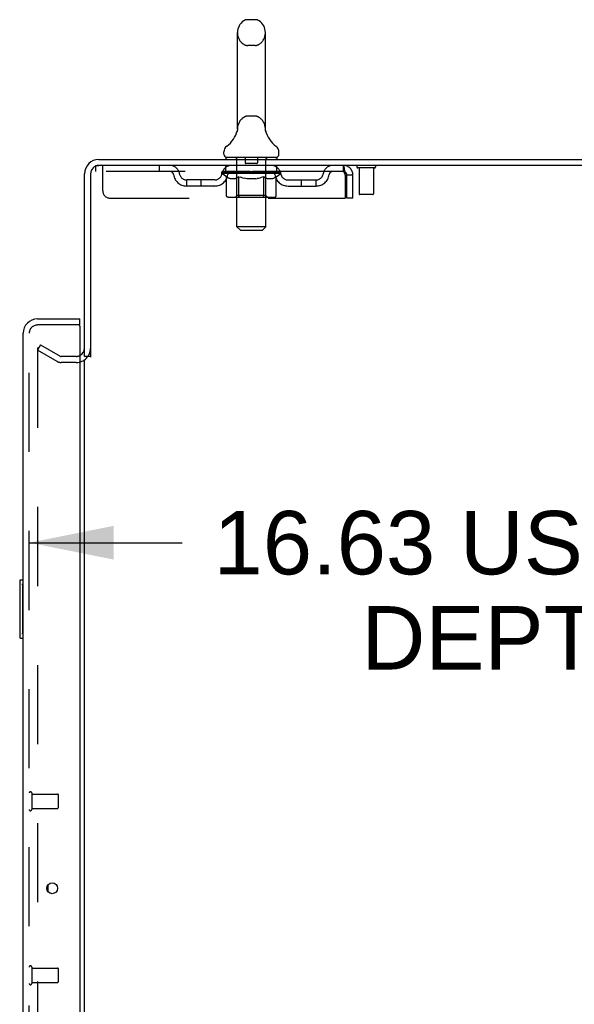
# Model space of a CAD drawing. Header units: inches. Extents: x 0 to 248, y 0 to 160.
# Tile 70 of 73: x 137 to 147, y 101 to 118. Entities that reach past the tile are written whole.
import ezdxf

# ---------------------------------------------------------------- set-up
doc = ezdxf.new("R2010")
doc.units = ezdxf.units.IN
doc.header["$LTSCALE"] = 13.627625
doc.header["$MEASUREMENT"] = 0
doc.linetypes.add('HIDDEN', pattern=[0.2, 0.1, -0.1])
doc.layers.get('0').update_dxf_attribs({"linetype": 'CONTINUOUS'})
for name, color, linetype in [('DEFAULT_2', 8, 'HIDDEN'), ('DIMENSIONS', 7, 'CONTINUOUS'), ('LEFTHAND_DOOR_ASSEMBLY', 7, 'CONTINUOUS'), ('RIGHTHAND_DOOR_ASSEMBLY', 7, 'CONTINUOUS')]:
    doc.layers.add(name, color=color, linetype=linetype)
doc.styles.get("Standard").update_dxf_attribs({"font": 'arial.ttf'})
doc.dimstyles.new('DIMSTYLE_1', dxfattribs={"dimtxt": 1.093125, "dimasz": 1.4575, "dimexe": 0.09, "dimexo": 0.07, "dimgap": 0.0375, "dimtad": 0, "dimtih": 1, "dimtoh": 1, "dimzin": 4, "dimdsep": 46, "dimtxsty": 'Standard', "dimblk": '_FILLED', "dimblk1": '_FILLED', "dimblk2": '_FILLED', "dimcen": 0.09, "dimadec": 3, "dimazin": 1, "dimtfac": 1, "dimtdec": 3, "dimtofl": 0, "dimtmove": 0, "dimatfit": 3, "dimldrblk": '_FILLED', "dimfxl": 0, "dimtolj": 1, "dimtzin": 4, "dimarcsym": 0})

# ---------------------------------------------------------------- blocks, each defined once
blk = doc.blocks.new('_FILLED')
at = {"color": 0, "linetype": 'ByBlock'}
blk.add_solid([(0, 0), (-1, 0.2), (-1, -0.2)], dxfattribs=at)
blk = doc.blocks.new('*D2')
at = {"layer": 'DIMENSIONS', "color": 2, "linetype": 'Continuous'}
for p, q in [((137.602, 109.232), (140.239, 109.232)), ((154.227, 109.232), (151.589, 109.232))]:
    blk.add_line(p, q, dxfattribs=at)
at = {"layer": 'DIMENSIONS', "color": 2, "linetype": 'Continuous', "xscale": 1.4575, "yscale": 1.4575, "zscale": 1.4575, "rotation": 180}
blk.add_blockref('_FILLED', (137.602, 109.232), dxfattribs=at)
at = {"layer": 'DIMENSIONS', "color": 2, "linetype": 'Continuous', "xscale": 1.4575, "yscale": 1.4575, "zscale": 1.4575}
blk.add_blockref('_FILLED', (154.227, 109.232), dxfattribs=at)
at = {"layer": 'DIMENSIONS', "color": 2, "linetype": 'Continuous', "insert": (145.914, 109.779), "char_height": 1.09312, "width": 10.25668, "attachment_point": 2, "line_spacing_factor": 0.9}
blk.add_mtext('16.63 USABLE\\PDEPTH', dxfattribs=at)

msp = doc.modelspace()

# ---------------------------------------------------------------- linework, layer by layer
at = {"color": 7, "linetype": 'Continuous'}
for p, q in [((141.494, 118.247), (141.367, 118.247)), ((141.189, 116.361), (141.189, 118.024)), ((141.672, 116.361), (141.672, 118.024)), ((141.184, 116.317), (141.183, 116.316)), ((141.188, 116.334), (141.187, 116.333)), ((141.187, 116.334), (141.187, 116.333)), ((141.187, 116.333), (141.187, 116.332)), ((141.187, 116.332), (141.187, 116.332)), ((141.187, 116.332), (141.187, 116.33)), ((141.187, 116.332), (141.187, 116.33)), ((141.189, 116.342), (141.188, 116.341)), ((141.189, 116.341), (141.188, 116.34)), ((141.188, 116.341), (141.188, 116.34)), ((141.188, 116.34), (141.188, 116.339)), ((141.188, 116.339), (141.188, 116.339)), ((141.188, 116.339), (141.188, 116.338)), ((141.188, 116.338), (141.188, 116.337)), ((141.188, 116.338), (141.188, 116.337)), ((141.188, 116.337), (141.188, 116.336)), ((141.188, 116.337), (141.188, 116.336)), ((141.188, 116.336), (141.188, 116.335)), ((141.188, 116.335), (141.188, 116.334)), ((141.188, 116.335), (141.188, 116.334)), ((141.189, 116.357), (141.189, 116.361)), ((141.189, 116.357), (141.189, 116.355)), ((141.189, 116.356), (141.189, 116.355)), ((141.189, 116.355), (141.189, 116.355)), ((141.189, 116.355), (141.189, 116.354)), ((141.189, 116.354), (141.189, 116.353)), ((141.189, 116.353), (141.189, 116.352)), ((141.189, 116.352), (141.189, 116.351)), ((141.189, 116.351), (141.189, 116.35)), ((141.189, 116.35), (141.189, 116.349)), ((141.189, 116.35), (141.189, 116.349)), ((141.189, 116.349), (141.189, 116.348)), ((141.189, 116.348), (141.189, 116.347)), ((141.189, 116.348), (141.189, 116.347)), ((141.189, 116.347), (141.189, 116.346)), ((141.189, 116.346), (141.189, 116.345)), ((141.189, 116.346), (141.189, 116.345)), ((141.189, 116.345), (141.189, 116.344)), ((141.189, 116.344), (141.189, 116.343)), ((141.189, 116.344), (141.189, 116.343)), ((141.189, 116.343), (141.189, 116.342)), ((141.189, 116.342), (141.189, 116.341)), ((141.672, 116.361), (141.672, 116.357)), ((141.672, 116.356), (141.672, 116.357)), ((141.672, 116.356), (141.672, 116.357)), ((141.672, 116.351), (141.672, 116.352)), ((141.672, 116.349), (141.672, 116.35)), ((141.672, 116.348), (141.672, 116.349)), ((141.672, 116.349), (141.672, 116.349)), ((141.672, 116.347), (141.672, 116.348)), ((141.672, 116.346), (141.672, 116.347)), ((141.672, 116.347), (141.672, 116.347)), ((141.672, 116.345), (141.672, 116.346)), ((141.672, 116.346), (141.672, 116.346)), ((141.672, 116.344), (141.672, 116.345)), ((141.672, 116.343), (141.672, 116.344)), ((141.672, 116.344), (141.672, 116.344)), ((141.673, 116.343), (141.672, 116.343)), ((141.673, 116.342), (141.673, 116.343)), ((141.673, 116.341), (141.673, 116.342)), ((141.673, 116.341), (141.673, 116.342)), ((141.673, 116.34), (141.673, 116.341)), ((141.673, 116.34), (141.673, 116.341)), ((141.673, 116.339), (141.673, 116.34)), ((141.673, 116.338), (141.673, 116.339)), ((141.673, 116.337), (141.673, 116.338)), ((141.673, 116.337), (141.673, 116.338)), ((141.673, 116.336), (141.673, 116.337)), ((141.673, 116.335), (141.673, 116.336)), ((141.674, 116.334), (141.673, 116.335)), ((141.674, 116.334), (141.674, 116.335)), ((141.674, 116.333), (141.674, 116.334)), ((141.674, 116.332), (141.674, 116.333)), ((141.674, 116.331), (141.674, 116.332)), ((141.674, 116.33), (141.674, 116.331)), ((141.674, 116.33), (141.674, 116.331)), ((141.678, 116.316), (141.678, 116.317)), ((140.956, 115.929), (140.956, 115.967)), ((141.906, 115.929), (141.906, 115.967)), ((140.993, 115.869), (140.993, 115.839)), ((141.868, 115.869), (140.993, 115.869)), ((141.868, 115.869), (141.868, 115.839)), ((138.66, 112.443), (138.556, 112.443))]:
    msp.add_line(p, q, dxfattribs=at)
at = {"color": 3, "linetype": 'Continuous'}
for p, q in [((138.802, 115.839), (156.504, 115.839)), ((138.556, 112.443), (138.556, 115.592)), ((138.66, 115.592), (138.66, 112.431)), ((156.466, 115.735), (138.802, 115.735)), ((138.556, 51.287), (138.556, 112.391))]:
    msp.add_line(p, q, dxfattribs=at)
at = {"color": 7, "linetype": 'Continuous'}
for points in [[(141.189, 116.354), (141.189, 116.353), (141.189, 116.352)], [(141.672, 116.35), (141.672, 116.35), (141.672, 116.351), (141.672, 116.352), (141.672, 116.352), (141.672, 116.353), (141.672, 116.354), (141.672, 116.354), (141.672, 116.355), (141.672, 116.356)], [(141.672, 116.352), (141.672, 116.353), (141.672, 116.354), (141.672, 116.354), (141.672, 116.355), (141.672, 116.356)]]:
    msp.add_lwpolyline(points, dxfattribs=at)
for centre, radius, start, end in [((141.431, 118.024), 0.241, 123.1848, 180), ((141.367, 118.122), 0.125, 90, 123.1848), ((141.494, 118.122), 0.125, 56.8152, 90), ((141.431, 118.024), 0.241, 0, 56.8152), ((140.707, 116.467), 0.5, 306.7414, 344.6791), ((142.154, 116.467), 0.5, 195.3209, 233.2586), ((141.081, 115.967), 0.125, 126.7414, 180), ((141.016, 115.929), 0.06, 180, 270), ((141.846, 115.929), 0.06, 270, 360), ((141.781, 115.967), 0.125, 0, 53.2586)]:
    msp.add_arc(centre, radius, start, end, dxfattribs=at)
at = {"color": 3, "linetype": 'Continuous'}
for centre, radius, start, end in [((138.802, 115.592), 0.246, 90, 180), ((138.802, 115.592), 0.142, 90, 180), ((138.413, 112.585), 0.142, 296.4813, 360)]:
    msp.add_arc(centre, radius, start, end, dxfattribs=at)
at = {"layer": 'DEFAULT_2', "color": 8, "linetype": 'HIDDEN'}
for p, q in [((141.494, 117.802), (141.367, 117.802)), ((141.494, 116.584), (141.367, 116.584)), ((141.183, 116.316), (141.183, 116.316)), ((141.183, 116.316), (141.183, 116.316)), ((141.183, 116.316), (141.183, 116.316)), ((141.183, 116.316), (141.183, 116.316)), ((141.184, 116.317), (141.184, 116.317)), ((141.678, 116.316), (141.678, 116.316)), ((141.173, 115.869), (141.173, 115.839)), ((141.182, 114.679), (141.182, 115.839)), ((141.326, 115.859), (141.326, 115.779)), ((141.526, 115.769), (141.336, 115.769)), ((141.536, 115.859), (141.536, 115.779)), ((141.68, 114.679), (141.68, 115.839)), ((141.688, 115.869), (141.688, 115.839)), ((138.743, 115.735), (138.743, 115.631)), ((138.743, 115.735), (138.802, 115.735)), ((143.014, 115.631), (138.743, 115.631)), ((138.868, 115.297), (138.868, 115.735)), ((139.843, 115.735), (139.843, 115.631)), ((140.924, 115.593), (140.924, 115.625)), ((140.924, 115.625), (141.169, 115.625)), ((141.002, 115.539), (140.924, 115.593)), ((141.937, 115.593), (140.924, 115.593)), ((140.925, 115.625), (140.925, 115.629)), ((141.021, 115.628), (140.925, 115.629)), ((140.932, 115.625), (140.932, 115.631)), ((140.939, 115.623), (140.939, 115.625)), ((140.939, 115.623), (141.922, 115.623)), ((140.946, 115.623), (140.946, 115.625)), ((140.947, 115.623), (140.947, 115.625)), ((140.955, 115.625), (140.955, 115.631)), ((140.968, 115.623), (140.968, 115.625)), ((140.969, 115.623), (140.969, 115.625)), ((140.992, 115.625), (140.992, 115.631)), ((140.993, 115.631), (140.993, 115.735)), ((141.004, 115.623), (141.004, 115.625)), ((141.006, 115.623), (141.006, 115.625)), ((141.021, 115.625), (141.021, 115.628)), ((141.043, 115.625), (141.043, 115.631)), ((141.044, 115.623), (141.044, 115.625)), ((141.045, 115.623), (141.045, 115.625)), ((141.047, 115.623), (141.047, 115.625)), ((141.053, 115.623), (141.053, 115.625)), ((141.053, 115.623), (141.053, 115.625)), ((141.055, 115.623), (141.055, 115.625)), ((141.058, 115.623), (141.058, 115.626)), ((141.062, 115.623), (141.062, 115.625)), ((141.073, 115.623), (141.073, 115.625)), ((141.087, 115.623), (141.087, 115.625)), ((141.088, 115.623), (141.088, 115.627)), ((141.104, 115.623), (141.104, 115.625)), ((141.105, 115.625), (141.105, 115.631)), ((141.113, 115.623), (141.113, 115.625)), ((141.116, 115.623), (141.116, 115.625)), ((141.124, 115.623), (141.124, 115.625)), ((141.133, 115.623), (141.133, 115.629)), ((141.145, 115.623), (141.145, 115.625)), ((141.147, 115.623), (141.147, 115.625)), ((141.169, 115.623), (141.169, 115.625)), ((141.223, 115.625), (141.173, 115.625)), ((141.177, 115.625), (141.177, 115.631)), ((141.181, 115.216), (141.181, 115.591)), ((141.183, 115.623), (141.183, 115.625)), ((141.187, 115.623), (141.187, 115.625)), ((141.191, 115.623), (141.191, 115.63)), ((141.195, 115.623), (141.195, 115.625)), ((141.204, 115.623), (141.204, 115.625)), ((141.223, 115.623), (141.223, 115.625)), ((141.283, 115.625), (141.235, 115.625)), ((141.252, 115.623), (141.252, 115.625)), ((141.257, 115.625), (141.257, 115.631)), ((141.26, 115.623), (141.26, 115.625)), ((141.262, 115.623), (141.262, 115.63)), ((141.264, 115.623), (141.264, 115.625)), ((141.27, 115.623), (141.27, 115.626)), ((141.283, 115.623), (141.283, 115.625)), ((141.347, 115.625), (141.303, 115.625)), ((141.314, 115.623), (141.314, 115.625)), ((141.339, 115.625), (141.431, 115.631)), ((141.343, 115.625), (141.343, 115.631)), ((141.343, 115.625), (141.343, 115.631)), ((141.343, 115.631), (141.343, 115.631)), ((141.343, 115.623), (141.343, 115.625)), ((141.346, 115.623), (141.346, 115.626)), ((141.347, 115.623), (141.347, 115.625)), ((141.347, 115.623), (141.347, 115.625)), ((141.414, 115.625), (141.375, 115.625)), ((141.38, 115.623), (141.38, 115.625)), ((141.414, 115.623), (141.414, 115.625)), ((141.429, 115.626), (141.428, 115.625)), ((141.428, 115.623), (141.428, 115.625)), ((141.429, 115.623), (141.429, 115.626)), ((141.431, 115.625), (141.431, 115.631)), ((141.431, 115.631), (141.522, 115.625)), ((141.433, 115.623), (141.433, 115.626)), ((141.433, 115.626), (141.433, 115.625)), ((141.433, 115.623), (141.433, 115.625)), ((141.447, 115.623), (141.447, 115.625)), ((141.447, 115.625), (141.486, 115.625)), ((141.481, 115.623), (141.481, 115.625)), ((141.514, 115.623), (141.514, 115.625)), ((141.514, 115.623), (141.514, 115.625)), ((141.514, 115.625), (141.558, 115.625)), ((141.515, 115.623), (141.515, 115.626)), ((141.518, 115.625), (141.518, 115.631)), ((141.518, 115.631), (141.519, 115.631)), ((141.518, 115.623), (141.518, 115.625)), ((141.519, 115.625), (141.519, 115.631)), ((141.547, 115.623), (141.547, 115.625)), ((141.578, 115.623), (141.578, 115.625)), ((141.579, 115.625), (141.626, 115.625)), ((141.591, 115.623), (141.591, 115.626)), ((141.597, 115.623), (141.597, 115.625)), ((141.599, 115.623), (141.599, 115.63)), ((141.601, 115.623), (141.601, 115.625)), ((141.604, 115.625), (141.604, 115.631)), ((141.61, 115.623), (141.61, 115.625)), ((141.638, 115.623), (141.638, 115.625)), ((141.638, 115.625), (141.688, 115.625)), ((141.658, 115.623), (141.658, 115.625)), ((141.666, 115.623), (141.666, 115.625)), ((141.67, 115.623), (141.67, 115.63)), ((141.675, 115.623), (141.675, 115.625)), ((141.678, 115.623), (141.678, 115.625)), ((141.681, 115.216), (141.681, 115.591)), ((141.684, 115.625), (141.684, 115.631)), ((141.692, 115.623), (141.692, 115.625)), ((141.692, 115.625), (141.853, 115.625)), ((141.714, 115.623), (141.714, 115.625)), ((141.716, 115.623), (141.716, 115.625)), ((141.729, 115.623), (141.729, 115.629)), ((141.738, 115.623), (141.738, 115.625)), ((141.745, 115.623), (141.745, 115.625)), ((141.748, 115.623), (141.748, 115.625)), ((141.756, 115.625), (141.756, 115.631)), ((141.757, 115.623), (141.757, 115.625)), ((141.773, 115.623), (141.773, 115.627)), ((141.774, 115.623), (141.774, 115.625)), ((141.788, 115.623), (141.788, 115.625)), ((141.8, 115.623), (141.8, 115.625)), ((141.803, 115.623), (141.803, 115.626)), ((141.806, 115.623), (141.806, 115.625)), ((141.809, 115.623), (141.809, 115.625)), ((141.809, 115.623), (141.809, 115.625)), ((141.814, 115.623), (141.814, 115.625)), ((141.817, 115.623), (141.817, 115.625)), ((141.817, 115.623), (141.817, 115.625)), ((141.818, 115.625), (141.818, 115.631)), ((141.855, 115.623), (141.855, 115.625)), ((141.857, 115.623), (141.857, 115.625)), ((141.857, 115.538), (141.937, 115.593)), ((141.868, 115.631), (141.868, 115.735)), ((141.869, 115.625), (141.869, 115.631)), ((141.892, 115.623), (141.892, 115.625)), ((141.893, 115.623), (141.893, 115.625)), ((141.906, 115.625), (141.906, 115.631)), ((141.914, 115.623), (141.914, 115.625)), ((141.915, 115.623), (141.915, 115.625)), ((141.922, 115.623), (141.922, 115.625)), ((141.929, 115.625), (141.929, 115.631)), ((141.937, 115.593), (141.937, 115.631)), ((143.014, 115.735), (143.014, 115.631)), ((143.016, 115.734), (143.014, 115.735)), ((143.552, 115.692), (143.268, 115.692)), ((143.286, 115.692), (143.286, 115.245)), ((143.534, 115.692), (143.534, 115.245)), ((140.316, 115.38), (140.316, 115.484)), ((140.799, 115.484), (140.316, 115.484)), ((140.566, 115.38), (140.566, 115.484)), ((141.002, 115.214), (141.002, 115.539)), ((141.002, 115.539), (141.014, 115.531)), ((141.026, 115.524), (141.014, 115.531)), ((141.037, 115.518), (141.025, 115.524)), ((141.049, 115.512), (141.037, 115.518)), ((141.06, 115.508), (141.049, 115.512)), ((141.071, 115.504), (141.06, 115.508)), ((141.147, 115.504), (141.071, 115.504)), ((141.147, 115.504), (141.158, 115.508)), ((141.169, 115.512), (141.158, 115.508)), ((141.181, 115.518), (141.169, 115.512)), ((141.192, 115.524), (141.181, 115.518)), ((141.204, 115.531), (141.192, 115.524)), ((141.216, 115.539), (141.204, 115.531)), ((141.216, 115.214), (141.216, 115.539)), ((141.216, 115.539), (141.239, 115.531)), ((141.262, 115.524), (141.239, 115.531)), ((141.285, 115.518), (141.262, 115.524)), ((141.307, 115.512), (141.284, 115.518)), ((141.329, 115.508), (141.307, 115.513)), ((141.351, 115.504), (141.329, 115.508)), ((141.51, 115.504), (141.351, 115.504)), ((141.51, 115.504), (141.532, 115.508)), ((141.554, 115.512), (141.532, 115.508)), ((141.576, 115.518), (141.554, 115.512)), ((141.598, 115.524), (141.576, 115.518)), ((141.621, 115.531), (141.598, 115.524)), ((141.644, 115.538), (141.621, 115.53)), ((141.644, 115.214), (141.644, 115.538)), ((141.644, 115.538), (141.655, 115.531)), ((141.666, 115.524), (141.655, 115.531)), ((141.677, 115.518), (141.666, 115.524)), ((141.688, 115.512), (141.677, 115.518)), ((141.699, 115.508), (141.688, 115.512)), ((141.709, 115.504), (141.698, 115.508)), ((141.792, 115.504), (141.709, 115.504)), ((141.792, 115.504), (141.803, 115.508)), ((141.814, 115.512), (141.803, 115.508)), ((141.824, 115.518), (141.814, 115.512)), ((141.835, 115.524), (141.824, 115.518)), ((141.846, 115.53), (141.835, 115.524)), ((141.857, 115.538), (141.846, 115.53)), ((141.857, 115.214), (141.857, 115.538)), ((142.062, 115.484), (142.545, 115.484)), ((142.295, 115.38), (142.295, 115.484)), ((142.545, 115.38), (142.545, 115.484)), ((143.047, 115.568), (143.047, 115.172)), ((143.077, 115.172), (143.077, 115.568)), ((143.181, 115.568), (143.077, 115.568)), ((143.181, 115.172), (143.181, 115.568)), ((140.799, 115.38), (140.316, 115.38)), ((142.062, 115.38), (142.545, 115.38)), ((138.993, 115.172), (143.047, 115.172)), ((141.823, 115.184), (141.036, 115.184)), ((141.181, 115.216), (141.149, 115.184)), ((141.681, 115.216), (141.181, 115.216)), ((141.626, 115.184), (141.628, 115.185)), ((141.628, 115.185), (141.631, 115.185)), ((141.631, 115.185), (141.633, 115.186)), ((141.633, 115.186), (141.634, 115.188)), ((141.634, 115.188), (141.636, 115.19)), ((141.64, 115.195), (141.641, 115.198)), ((141.641, 115.198), (141.642, 115.202)), ((141.681, 115.216), (141.712, 115.184)), ((143.181, 115.172), (143.077, 115.172)), ((143.524, 115.235), (143.296, 115.235)), ((141.242, 114.619), (141.182, 114.679)), ((141.68, 114.679), (141.182, 114.679)), ((141.242, 114.619), (141.62, 114.619)), ((141.62, 114.619), (141.68, 114.679)), ((137.795, 112.643), (137.743, 112.553)), ((137.743, 112.573), (137.743, 51.104)), ((138.083, 112.357), (137.743, 112.553)), ((137.795, 112.643), (138.135, 112.447)), ((138.413, 112.443), (138.151, 112.443)), ((138.413, 112.339), (138.151, 112.339))]:
    msp.add_line(p, q, dxfattribs=at)
for points in [[(143.021, 115.627), (143.018, 115.629), (143.016, 115.63), (143.014, 115.631)], [(143.016, 115.734), (143.018, 115.731), (143.021, 115.725), (143.023, 115.718), (143.025, 115.709), (143.028, 115.698), (143.03, 115.686), (143.032, 115.672), (143.035, 115.657), (143.037, 115.64), (143.04, 115.623), (143.042, 115.605), (143.044, 115.586), (143.047, 115.568)], [(143.021, 115.627), (143.023, 115.625), (143.025, 115.621), (143.028, 115.617), (143.03, 115.612), (143.032, 115.607), (143.035, 115.601), (143.037, 115.595), (143.04, 115.589), (143.042, 115.582), (143.044, 115.575), (143.047, 115.568)], [(141.036, 115.184), (141.032, 115.185), (141.028, 115.185), (141.024, 115.186), (141.02, 115.188), (141.016, 115.19), (141.013, 115.192), (141.01, 115.195), (141.007, 115.198), (141.005, 115.202), (141.003, 115.206), (141.002, 115.21), (141.002, 115.214)], [(141.233, 115.184), (141.231, 115.185), (141.229, 115.185), (141.227, 115.186), (141.225, 115.188), (141.223, 115.19), (141.221, 115.192), (141.22, 115.195), (141.218, 115.198), (141.217, 115.202), (141.216, 115.206), (141.216, 115.21), (141.216, 115.214)], [(141.636, 115.19), (141.638, 115.192), (141.64, 115.195)], [(141.642, 115.202), (141.643, 115.206), (141.643, 115.21), (141.644, 115.214)], [(141.643, 115.206), (141.643, 115.21), (141.644, 115.214)], [(141.823, 115.184), (141.827, 115.185), (141.831, 115.185), (141.835, 115.186), (141.839, 115.188), (141.843, 115.19), (141.846, 115.192), (141.85, 115.195), (141.852, 115.198), (141.854, 115.202), (141.856, 115.206), (141.857, 115.21), (141.857, 115.214)], [(137.76, 112.593), (137.759, 112.593), (137.757, 112.593), (137.755, 112.592), (137.753, 112.591), (137.751, 112.59), (137.75, 112.589), (137.748, 112.587), (137.747, 112.586), (137.746, 112.584), (137.745, 112.582), (137.744, 112.58), (137.744, 112.578), (137.743, 112.575), (137.743, 112.573)], [(137.768, 112.591), (137.766, 112.592), (137.764, 112.593), (137.763, 112.593), (137.761, 112.593), (137.76, 112.593)]]:
    msp.add_lwpolyline(points, dxfattribs=at)
for centre, radius, start, end in [((141.431, 118.024), 0.241, 180, 236.8152), ((141.431, 118.024), 0.241, 303.1848, 360), ((141.367, 117.927), 0.125, 236.8152, 270), ((141.494, 117.927), 0.125, 270, 303.1848), ((141.431, 116.361), 0.241, 123.1848, 180), ((141.367, 116.459), 0.125, 90, 123.1848), ((141.494, 116.459), 0.125, 56.8152, 90), ((141.431, 116.361), 0.241, 0, 56.8152), ((141.152, 115.839), 0.03, 0, 90), ((141.316, 115.859), 0.01, 0, 90), ((141.336, 115.779), 0.01, 180, 270), ((141.526, 115.779), 0.01, 270, 360), ((141.546, 115.859), 0.01, 90, 180), ((141.71, 115.839), 0.03, 90, 180), ((140.027, 115.568), 0.167, 8.0716, 90), ((140.027, 115.568), 0.0625, 7.9863, 90), ((140.316, 115.609), 0.229, 187.9863, 270), ((140.316, 115.609), 0.125, 188.0716, 270), ((140.799, 115.609), 0.125, 270, 351.9284), ((140.799, 115.609), 0.229, 270, 352.0137), ((141.088, 115.568), 0.167, 90, 171.9284), ((141.088, 115.568), 0.0625, 90, 172.0137), ((141.149, 115.591), 0.0318, 0, 90), ((141.712, 115.591), 0.0318, 90, 180), ((141.773, 115.568), 0.167, 8.0716, 90), ((141.774, 115.568), 0.0625, 7.9863, 90), ((142.062, 115.609), 0.229, 187.9863, 270), ((142.062, 115.609), 0.125, 188.0716, 270), ((142.545, 115.609), 0.125, 270, 351.9284), ((142.545, 115.609), 0.229, 270, 352.0137), ((142.834, 115.568), 0.167, 90, 171.9284), ((142.834, 115.568), 0.0625, 90, 172.0137), ((143.014, 115.568), 0.167, 0, 90), ((143.014, 115.568), 0.063, 0, 90), ((143.268, 115.713), 0.0215, 90, 270), ((143.552, 115.713), 0.0215, 270, 90), ((138.993, 115.297), 0.125, 180, 270), ((143.296, 115.245), 0.01, 180, 270), ((143.524, 115.245), 0.01, 270, 360), ((138.413, 112.585), 0.246, 270, 360), ((138.151, 112.476), 0.137, 240, 270), ((138.151, 112.476), 0.033, 240, 270), ((138.413, 112.585), 0.142, 270, 296.4813)]:
    msp.add_arc(centre, radius, start, end, dxfattribs=at)
for centre, major_axis, ratio, start_param, end_param in [((141.431, 115.631), (0.506, 0.005), 0.05963, 9.249616, 9.431313), ((141.431, 115.631), (0.506, 0), 0.060556, -3.083241, -2.96706), ((141.431, 115.631), (0.506, 0.011), 0.05688, 2.791345, 2.965878), ((140.944, 115.621), (0.158, -0.002), 0.05963, 0.605815, 1.645666), ((140.889, 115.621), (0.158, 0.002), 0.05963, 0.25549, 1.295341), ((141.431, 115.631), (0.506, -0.005), 0.05963, -2.96643, -2.791898), ((140.889, 115.616), (0.158, 0.003), 0.05688, 1.20151, 1.294789), ((140.944, 115.616), (0.158, 0), 0.060556, 1.551758, 1.645036), ((140.945, 115.618), (0.131, 0.001), 0.05963, 1.065228, 1.614276), ((140.909, 115.616), (0.158, 0.002), 0.05963, 1.170259, 1.376596), ((140.929, 115.618), (0.131, 0.003), 0.05688, 0.890143, 1.43919), ((140.975, 115.618), (0.131, 0), 0.060556, 1.240391, 1.789438), ((141.431, 115.631), (0.506, 0.015), 0.052395, 2.616403, 2.790936), ((140.994, 115.621), (0.158, -0.003), 0.05688, 0.7809, 1.820751), ((140.886, 115.621), (0.158, 0.003), 0.05688, 0.080405, 1.120256), ((141.431, 115.631), (0.506, -0.011), 0.05688, -2.791345, -2.616812), ((140.886, 115.616), (0.158, 0.005), 0.052395, 1.026568, 1.119847), ((140.994, 115.616), (0.158, -0.002), 0.05963, 1.72692, 1.820198), ((140.928, 115.618), (0.131, 0.004), 0.052395, 0.715201, 1.264248), ((141.02, 115.618), (0.131, -0.001), 0.05963, 1.415553, 1.9646), ((141.431, 115.631), (0.506, 0.02), 0.046319, 2.441654, 2.616187), ((141.057, 115.621), (0.158, -0.005), 0.052395, 0.955842, 1.995693), ((140.9, 115.621), (0.158, 0.005), 0.052395, -0.094537, 0.945314), ((141.431, 115.631), (0.506, -0.015), 0.052395, -2.616403, -2.44187), ((140.9, 115.616), (0.158, 0.006), 0.046319, 0.851819, 0.945098), ((141.057, 115.616), (0.158, -0.003), 0.05688, 1.902006, 1.995284), ((140.943, 115.618), (0.131, 0.005), 0.046319, 0.540452, 1.089499), ((141.077, 115.618), (0.131, -0.003), 0.05688, 1.590638, 2.139686), ((140.909, 115.621), (0.158, 0), 0.060556, 0.430652, 0.777569), ((141.431, 115.631), (0.506, 0.024), 0.038841, 2.267123, 2.441656), ((141.132, 115.621), (0.158, -0.006), 0.046319, 1.130591, 2.170442), ((141.431, 115.631), (0.506, -0.02), 0.046319, -2.441654, -2.267121), ((140.929, 115.621), (0.158, 0.006), 0.046319, -0.269286, 0.770565), ((140.929, 115.616), (0.158, 0.007), 0.038841, 0.677289, 0.770567), ((141.132, 115.616), (0.158, -0.005), 0.052395, 2.076947, 2.170226), ((140.973, 115.618), (0.131, 0.006), 0.038841, 0.365921, 0.914969), ((141.144, 115.618), (0.131, -0.004), 0.052395, 1.76558, 2.314627), ((141.431, 115.631), (0.506, 0.027), 0.030195, 2.09281, 2.267343), ((141.216, 115.621), (0.158, -0.007), 0.038841, 1.305122, 2.344973), ((141.431, 115.631), (0.506, -0.024), 0.038841, -2.267123, -2.092591), ((140.974, 115.621), (0.158, 0.007), 0.038841, -0.443817, 0.596034), ((140.974, 115.616), (0.158, 0.008), 0.030195, 0.502975, 0.596254), ((141.216, 115.616), (0.158, -0.006), 0.046319, 2.251696, 2.344975), ((141.016, 115.618), (0.131, 0.007), 0.030195, 0.191608, 0.740655), ((141.22, 115.618), (0.131, -0.005), 0.046319, 1.940329, 2.489376), ((141.033, 115.621), (0.158, 0.008), 0.030195, -0.61813, 0.421721), ((141.431, 115.631), (0.506, 0.029), 0.020645, 1.918687, 2.09322), ((141.306, 115.621), (0.158, -0.008), 0.030195, 1.479435, 2.519286), ((141.431, 115.631), (0.506, -0.027), 0.030195, -2.09281, -1.918277), ((141.033, 115.616), (0.158, 0.009), 0.020645, 0.328852, 0.422131), ((141.306, 115.616), (0.158, -0.007), 0.038841, 2.426227, 2.519505), ((141.072, 115.618), (0.131, 0.007), 0.020645, 0.017485, 0.566532), ((141.303, 115.618), (0.131, -0.006), 0.038841, 2.11486, 2.663907), ((141.104, 115.621), (0.158, 0.009), 0.020645, -0.792253, 0.247598), ((141.431, 115.631), (0.506, 0.03), 0.010478, 1.744704, 1.919237), ((141.4, 115.621), (0.158, -0.009), 0.020645, 1.653558, 2.693409), ((141.431, 115.631), (0.506, -0.029), 0.020645, -1.918687, -1.744154), ((141.104, 115.616), (0.158, 0.009), 0.010478, 0.154869, 0.248148), ((141.4, 115.616), (0.158, -0.008), 0.030195, 2.60054, 2.693819), ((141.139, 115.618), (0.131, 0.008), 0.010478, 6.126688, 6.675735), ((141.39, 115.618), (0.131, -0.007), 0.030195, 2.289173, 2.83822), ((141.185, 115.621), (0.158, 0.009), 0.010478, -0.966236, -0.000846), ((141.495, 115.621), (0.158, -0.009), 0.010478, 1.827541, 2.867392), ((141.431, 115.631), (0.506, -0.03), 0.010478, -1.744704, -1.570171), ((141.495, 115.616), (0.158, -0.009), 0.020645, 2.774664, 2.867942), ((141.478, 115.618), (0.131, -0.007), 0.020645, 2.463296, 3.012344), ((141.366, 115.621), (0.158, 0.009), 0.010478, 0.274201, 1.314052), ((141.297, 115.618), (0.131, 0.008), 0.010478, -0.000483, 0.504314), ((141.273, 115.616), (0.158, 0.009), 0.010478, 0.099668, 0.192946), ((141.431, 115.631), (0.506, 0.03), 0.010478, -1.571421, -1.396888), ((141.588, 115.616), (0.158, -0.009), 0.010478, 2.948646, 3.041925), ((141.564, 115.618), (0.131, -0.008), 0.010478, 2.637279, 3.142076), ((141.461, 115.621), (0.158, 0.009), 0.020645, 0.448184, 1.488034), ((141.384, 115.618), (0.131, 0.007), 0.020645, 0.129249, 0.678296), ((141.366, 115.616), (0.158, 0.009), 0.020645, 0.273651, 0.366929), ((141.676, 115.621), (0.158, -0.009), 0.010478, -3.140747, -2.175357), ((141.431, 115.631), (0.506, 0.029), 0.020645, -1.397439, -1.222906), ((141.431, 115.631), (0.506, -0.03), 0.010478, 1.222355, 1.396888), ((141.555, 115.621), (0.158, 0.008), 0.030195, 0.622307, 1.662158), ((141.471, 115.618), (0.131, 0.007), 0.030195, 0.303372, 0.852419), ((141.722, 115.618), (0.131, -0.008), 0.010478, 2.749043, 3.29809), ((141.757, 115.621), (0.158, -0.009), 0.020645, 2.893995, 3.933846), ((141.461, 115.616), (0.158, 0.008), 0.030195, 0.447774, 0.541052), ((141.757, 115.616), (0.158, -0.009), 0.010478, 2.893445, 2.986723), ((141.431, 115.631), (0.506, 0.027), 0.030195, -1.223315, -1.048783), ((141.431, 115.631), (0.506, -0.029), 0.020645, 1.048373, 1.222906), ((141.645, 115.621), (0.158, 0.007), 0.038841, 0.79662, 1.836471), ((141.558, 115.618), (0.131, 0.006), 0.038841, 0.477686, 1.026733), ((141.789, 115.618), (0.131, -0.007), 0.020645, 2.57506, 3.124108), ((141.729, 115.621), (0.158, 0.006), 0.046319, 0.971151, 2.011002), ((141.828, 115.621), (0.158, -0.008), 0.030195, 2.719872, 3.759723), ((141.555, 115.616), (0.158, 0.007), 0.038841, 0.622087, 0.715366), ((141.828, 115.616), (0.158, -0.009), 0.020645, 2.719462, 2.812741), ((141.431, 115.631), (0.506, 0.024), 0.038841, -1.049002, -0.874469), ((141.431, 115.631), (0.506, -0.027), 0.030195, 0.87425, 1.048783), ((141.641, 115.618), (0.131, 0.005), 0.046319, 0.652216, 1.201263), ((141.804, 115.621), (0.158, 0.005), 0.052395, 1.1459, 2.185751), ((141.845, 115.618), (0.131, -0.007), 0.030195, 2.400937, 2.949985), ((141.887, 115.621), (0.158, -0.007), 0.038841, 2.545558, 3.585409), ((141.717, 115.618), (0.131, 0.004), 0.052395, 0.826965, 1.376012), ((141.645, 115.616), (0.158, 0.006), 0.046319, 0.796618, 0.889896), ((141.887, 115.616), (0.158, -0.008), 0.030195, 2.545339, 2.638617), ((141.867, 115.621), (0.158, 0.003), 0.05688, 1.320842, 2.360692), ((141.431, 115.631), (0.506, 0.02), 0.046319, -0.874471, -0.699939), ((141.431, 115.631), (0.506, -0.024), 0.038841, 0.699936, 0.874469), ((141.932, 115.621), (0.158, -0.006), 0.046319, 2.371028, 3.410879), ((141.888, 115.618), (0.131, -0.006), 0.038841, 2.226624, 2.775671), ((141.917, 115.621), (0.158, 0.002), 0.05963, 1.495927, 2.535778), ((141.785, 115.618), (0.131, 0.003), 0.05688, 1.001907, 1.550954), ((141.962, 115.621), (0.158, -0.005), 0.052395, 2.196279, 3.23613), ((141.918, 115.618), (0.131, -0.005), 0.046319, 2.052093, 2.601141), ((141.729, 115.616), (0.158, 0.005), 0.052395, 0.971367, 1.064645), ((141.953, 115.621), (0.158, 0), 0.060556, 1.671089, 2.71094), ((141.932, 115.616), (0.158, -0.007), 0.038841, 2.371026, 2.464304), ((141.975, 115.621), (0.158, -0.003), 0.05688, 2.021337, 3.061188), ((141.431, 115.631), (0.506, 0.015), 0.052395, -0.699723, -0.52519), ((141.431, 115.631), (0.506, -0.02), 0.046319, 0.525406, 0.699939), ((141.972, 115.621), (0.158, -0.002), 0.05963, 1.846251, 2.886102), ((141.841, 115.618), (0.131, 0.001), 0.05963, 1.176993, 1.72604), ((141.933, 115.618), (0.131, -0.004), 0.052395, 1.877344, 2.426392), ((141.886, 115.618), (0.131, 0), 0.060556, 1.352155, 1.901202), ((141.932, 115.618), (0.131, -0.003), 0.05688, 1.702402, 2.25145), ((141.916, 115.618), (0.131, -0.001), 0.05963, 1.527317, 2.076364), ((141.804, 115.616), (0.158, 0.003), 0.05688, 1.146309, 1.239587), ((141.962, 115.616), (0.158, -0.006), 0.046319, 2.196495, 2.289773), ((141.431, 115.631), (0.506, 0.011), 0.05688, -0.524781, -0.350248), ((141.431, 115.631), (0.506, -0.015), 0.052395, 0.350657, 0.52519), ((141.867, 115.616), (0.158, 0.002), 0.05963, 1.321394, 1.414673), ((141.975, 115.616), (0.158, -0.005), 0.052395, 2.021746, 2.115024), ((141.431, 115.631), (0.506, 0.005), 0.05963, -0.349695, -0.175162), ((141.431, 115.631), (0.506, -0.011), 0.05688, 0.175715, 0.350248), ((141.917, 115.616), (0.158, 0), 0.060556, 1.496556, 1.589835), ((141.972, 115.616), (0.158, -0.003), 0.05688, 1.846804, 1.940083), ((141.953, 115.616), (0.158, -0.002), 0.05963, 1.671719, 1.764997), ((141.431, 115.631), (0.506, 0), 0.060556, -0.174533, 0), ((141.431, 115.631), (0.506, -0.005), 0.05963, 0.000629, 0.175162)]:
    msp.add_ellipse(centre, major_axis=major_axis, ratio=ratio, start_param=start_param, end_param=end_param, dxfattribs=at)
at = {"layer": 'LEFTHAND_DOOR_ASSEMBLY', "color": 8, "linetype": 'HIDDEN'}
for p, q in [((138.457, 112.985), (137.744, 112.985)), ((137.602, 50.835), (137.602, 112.842))]:
    msp.add_line(p, q, dxfattribs=at)
msp.add_arc((137.744, 112.842), 0.142, 90, 180, dxfattribs=at)
at = {"layer": 'RIGHTHAND_DOOR_ASSEMBLY', "color": 3, "linetype": 'Continuous'}
for p, q in [((137.744, 113.089), (138.477, 113.089)), ((138.477, 112.965), (138.477, 50.713)), ((137.498, 50.835), (137.498, 112.842))]:
    msp.add_line(p, q, dxfattribs=at)
at = {"layer": 'RIGHTHAND_DOOR_ASSEMBLY', "color": 8, "linetype": 'HIDDEN'}
for p, q in [((138.477, 112.985), (138.477, 113.089)), ((138.457, 112.985), (137.744, 112.985)), ((137.602, 50.835), (137.602, 112.842)), ((137.645, 104.918), (137.645, 104.634)), ((137.645, 104.9), (138.092, 104.9)), ((138.102, 104.89), (138.102, 104.662)), ((137.645, 104.652), (138.092, 104.652)), ((137.645, 101.918), (137.645, 101.634)), ((137.645, 101.9), (138.092, 101.9)), ((138.102, 101.89), (138.102, 101.662)), ((137.645, 101.652), (138.092, 101.652))]:
    msp.add_line(p, q, dxfattribs=at)
at = {"layer": 'RIGHTHAND_DOOR_ASSEMBLY', "color": 7, "linetype": 'Continuous'}
for p, q in [((138.477, 112.985), (138.457, 112.985)), ((137.438, 108.574), (137.438, 107.604)), ((137.498, 108.589), (137.453, 108.589)), ((137.484, 108.489), (137.484, 107.689)), ((137.453, 107.589), (137.498, 107.589)), ((137.922, 103.331), (137.922, 103.221))]:
    msp.add_line(p, q, dxfattribs=at)
for points in [[(137.483, 108.525), (137.483, 108.519), (137.483, 108.513), (137.484, 108.507), (137.484, 108.501), (137.484, 108.495), (137.484, 108.489)], [(137.484, 107.689), (137.484, 107.682), (137.484, 107.676), (137.484, 107.67), (137.483, 107.664), (137.483, 107.658), (137.483, 107.653)]]:
    msp.add_lwpolyline(points, dxfattribs=at)
at = {"layer": 'RIGHTHAND_DOOR_ASSEMBLY', "color": 3, "linetype": 'Continuous'}
msp.add_circle((137.998, 103.276), 0.0938, dxfattribs=at)
for centre, radius, start, end in [((137.744, 112.842), 0.246, 90, 180), ((138.457, 112.965), 0.02, 0, 90)]:
    msp.add_arc(centre, radius, start, end, dxfattribs=at)
at = {"layer": 'RIGHTHAND_DOOR_ASSEMBLY', "color": 8, "linetype": 'HIDDEN'}
for centre, radius, start, end in [((137.744, 112.842), 0.142, 90, 180), ((137.623, 104.918), 0.0215, 0, 180), ((138.092, 104.89), 0.01, 0, 90), ((137.623, 104.634), 0.0215, 180, 360), ((138.092, 104.662), 0.01, 270, 360), ((137.623, 101.918), 0.0215, 0, 180), ((138.092, 101.89), 0.01, 0, 90), ((138.092, 101.662), 0.01, 270, 360), ((137.623, 101.634), 0.0215, 180, 360)]:
    msp.add_arc(centre, radius, start, end, dxfattribs=at)
at = {"layer": 'RIGHTHAND_DOOR_ASSEMBLY', "color": 7, "linetype": 'Continuous'}
for centre, radius, start, end in [((137.662, 112.699), 0.26, 87.3947, 90), ((137.453, 108.574), 0.015, 90, 180), ((137.483, 108.574), 0.015, 0, 90), ((137.453, 107.604), 0.015, 180, 270), ((137.483, 107.604), 0.015, 270, 360)]:
    msp.add_arc(centre, radius, start, end, dxfattribs=at)

# ---------------------------------------------------------------- dimensions: what is measured, and where the dimension line sits
at = {"layer": 'DIMENSIONS', "color": 2, "linetype": 'Continuous'}
dim = msp.add_linear_dim(base=(154.226599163, 109.231947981), p1=(137.601599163, 50.692771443), p2=(154.226599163, 53.870021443), text='<> USABLE\\PDEPTH', dimstyle='DIMSTYLE_1', dxfattribs=at)
dim.commit()
dim.dimension.update_dxf_attribs({"geometry": '*D2', "text_midpoint": (145.914099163, 108.412104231), "dimtype": 160})

doc.saveas('drawing.dxf')
